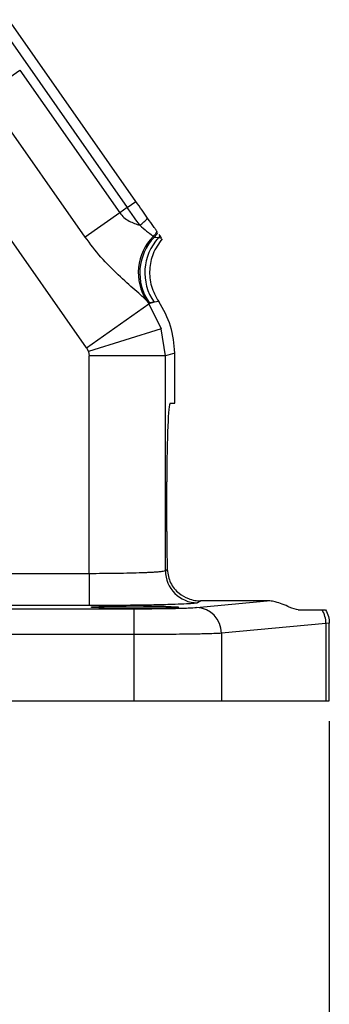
# Model space of a CAD drawing. Header units: inches. Extents: x 0.4 to 16.6, y 0.2 to 10.8.
# Tile 7 of 15: x 5.802 to 6.552, y 3.92 to 6.304. Entities that reach past the tile are written whole.
import ezdxf

# ---------------------------------------------------------------- set-up
doc = ezdxf.new("R2010")
doc.units = ezdxf.units.IN
doc.header["$MEASUREMENT"] = 0
doc.layers.add('SLD-0', color=7, linetype='Continuous', lineweight=25)
doc.styles.add('SLDTEXTSTYLE0', font='TXT', dxfattribs={"width": 0.75})
doc.dimstyles.new('SLDDIMSTYLE0', dxfattribs={"dimtxt": 0.145833, "dimasz": 0.13, "dimexe": 0, "dimexo": 0.0625, "dimgap": 0.036458, "dimtad": 0, "dimtih": 1, "dimtoh": 1, "dimdec": 1, "dimlfac": 2, "dimrnd": 1e-09, "dimzin": 12, "dimdsep": 46, "dimtxsty": 'SLDTEXTSTYLE0', "dimsah": 1, "dimcen": 0.09, "dimadec": 0, "dimazin": 3, "dimtfac": 1, "dimtdec": 1, "dimtofl": 0, "dimtmove": 0, "dimatfit": 3, "dimfxl": 0, "dimfrac": 2, "dimtolj": 1, "dimtzin": 12, "dimarcsym": 0})

# ---------------------------------------------------------------- blocks, each defined once
blk = doc.blocks.new('_D_4')
at = {"layer": 'SLD-0', "color": 7}
for p, q in [((4.5851, 4.7201), (4.5851, 3.664)), ((6.5519, 4.6053), (6.5519, 3.664)), ((4.5851, 3.789), (5.3175, 3.789)), ((5.4895, 3.789), (5.4451, 3.789)), ((5.4451, 3.789), (5.4451, 3.5573)), ((5.8128, 3.789), (5.8571, 3.789)), ((5.8571, 3.789), (5.8571, 3.5573)), ((6.5519, 3.789), (5.9848, 3.789)), ((5.4451, 3.5573), (5.4895, 3.5573)), ((5.8571, 3.5573), (5.8128, 3.5573))]:
    blk.add_line(p, q, dxfattribs=at)
for points in [[(4.5851, 3.789), (4.7151, 3.769), (4.7151, 3.809)], [(6.5519, 3.789), (6.4219, 3.809), (6.4219, 3.769)]]:
    blk.add_solid(points, dxfattribs=at)
at = {"layer": 'SLD-0', "color": 7, "char_height": 0.14583, "attachment_point": 1, "style": 'SLDTEXTSTYLE0'}
for s, insert in [('3.9', (5.5165, 4.0065)), ('100', (5.4895, 3.7453))]:
    blk.add_mtext(s, dxfattribs=dict(at, insert=insert))

msp = doc.modelspace()

# ---------------------------------------------------------------- linework, layer by layer
at = {"color": 7, "linetype": 'Continuous', "lineweight": 25}
for p, q in [((6.0839, 5.864), (5.7757, 6.3042)), ((5.7628, 6.278), (6.0629, 5.8493)), ((5.7187, 6.1236), (5.8024, 6.1822)), ((5.8024, 6.1822), (6.0445, 5.8364)), ((5.9639, 5.5099), (5.5374, 6.1191)), ((5.9608, 5.7778), (5.7187, 6.1236)), ((6.0629, 5.8493), (6.0445, 5.8364)), ((6.0629, 5.8493), (6.0839, 5.864)), ((6.0445, 5.8364), (5.9608, 5.7778)), ((6.1261, 5.7796), (6.1284, 5.7777)), ((6.1284, 5.7777), (6.1386, 5.7765)), ((6.1386, 5.7765), (6.1458, 5.7756)), ((6.1422, 5.7808), (6.1402, 5.7837)), ((6.1458, 5.7756), (6.1422, 5.7808)), ((5.9639, 5.5099), (6.1153, 5.6159)), ((6.1102, 5.6233), (6.1153, 5.6159)), ((6.1157, 5.619), (6.1102, 5.6233)), ((6.1279, 5.6199), (6.1153, 5.6159)), ((6.1153, 5.6159), (6.1449, 5.556)), ((6.1279, 5.6199), (6.1157, 5.619)), ((6.1389, 5.6216), (6.1279, 5.6199)), ((6.1449, 5.556), (5.9686, 5.5004)), ((6.1551, 5.4899), (6.1449, 5.556)), ((5.9639, 5.5099), (5.9686, 5.5004)), ((5.9686, 5.5004), (5.9703, 5.4899)), ((5.9703, 4.9636), (5.9703, 5.4899)), ((6.1551, 5.4899), (5.9703, 5.4899)), ((6.1776, 5.497), (6.1551, 5.4899)), ((6.1551, 4.9702), (6.1551, 5.4899)), ((6.1776, 5.3753), (6.1776, 5.497)), ((6.1667, 5.3753), (6.1776, 5.3753)), ((6.1584, 5.0653), (6.1584, 5.1853)), ((5.3035, 4.9636), (5.9703, 4.9636)), ((5.9703, 4.9636), (5.9703, 4.8856)), ((6.1551, 4.9702), (6.1595, 4.9728)), ((6.2306, 4.8809), (6.4014, 4.8969)), ((6.2409, 4.8969), (6.233, 4.8922)), ((6.4014, 4.8969), (6.2409, 4.8969)), ((5.0949, 4.8779), (6.0789, 4.8779)), ((5.9703, 4.8856), (5.3035, 4.8856)), ((6.0789, 4.8779), (6.0789, 4.8154)), ((6.4769, 4.8753), (6.5344, 4.8753)), ((6.5438, 4.8422), (6.2908, 4.8185)), ((6.5519, 4.8433), (6.5438, 4.8422)), ((6.5438, 4.8422), (6.5438, 4.6553)), ((6.5519, 4.6553), (6.5519, 4.8434)), ((6.2908, 4.8185), (6.2908, 4.6553)), ((6.0789, 4.8154), (5.0949, 4.8154)), ((6.0789, 4.8154), (6.0789, 4.6553)), ((3.0914, 4.6553), (6.0789, 4.6553)), ((6.0789, 4.6553), (6.2908, 4.6553)), ((6.2908, 4.6553), (6.5438, 4.6553)), ((6.5438, 4.6553), (6.5519, 4.6553))]:
    msp.add_line(p, q, dxfattribs=at)
for centre, radius, start, end in [((6.0314, 5.8929), 0.1063, 305.5403, 319.4179), ((6.2134, 5.6918), 0.1239, 134.8327, 213.5914), ((6.2183, 5.6907), 0.1251, 135.9139, 214.935), ((6.2304, 5.6915), 0.1251, 137.2144, 214.9344), ((6.0804, 5.8249), 0.0643, 315.2616, 328.2022), ((6.0836, 5.8213), 0.0625, 315.8623, 328.3957), ((6.0928, 5.819), 0.0625, 317.1627, 322.2762), ((6.2331, 4.9703), 0.0781, 180.0591, 269.9059), ((6.2289, 4.8191), 0.0619, 359.4236, 88.4406), ((6.4792, 4.8418), 0.0646, 0.3487, 31.2813)]:
    msp.add_arc(centre, radius, start, end, dxfattribs=at)
for centre, start_param, end_param in [((6.1667, 5.1853), 0, 1.570796), ((6.1667, 5.0653), 1.570796, 2.078998)]:
    msp.add_ellipse(centre, major_axis=(0, 0.19), ratio=0.043661, start_param=start_param, end_param=end_param, dxfattribs=at)
msp.add_ellipse((6.0812, 4.8818), major_axis=(0.1055, 0), ratio=0.026186, dxfattribs=at)
for points, knots in [([(6.0932, 5.8064), (6.0884, 5.8131), (6.079, 5.8265), (6.0682, 5.8418), (6.0629, 5.8493)], [0, 0, 0, 0, 0.507548, 1, 1, 1, 1]), ([(6.1121, 5.8237), (6.1077, 5.83), (6.099, 5.8425), (6.0889, 5.8569), (6.0839, 5.864)], [0, 0, 0, 0, 0.501873, 1, 1, 1, 1]), ([(6.0445, 5.8364), (6.0478, 5.8325), (6.0543, 5.8246), (6.0712, 5.8136), (6.0844, 5.8093), (6.0932, 5.8064)], [0, 0, 0, 0, 0.251108, 0.501033, 1, 1, 1, 1]), ([(6.135, 5.791), (6.134, 5.7925), (6.1319, 5.7954), (6.1247, 5.8057), (6.1171, 5.8166), (6.1121, 5.8237)], [0, 0, 0, 0, 0.243016, 0.501495, 1, 1, 1, 1]), ([(6.0932, 5.8064), (6.0989, 5.8015), (6.108, 5.7937), (6.1199, 5.7848), (6.1237, 5.7816), (6.1261, 5.7796)], [0, 0, 0, 0, 0.396858, 0.631989, 1, 1, 1, 1]), ([(6.1102, 5.6233), (6.1067, 5.6269), (6.0996, 5.6341), (6.0757, 5.6548), (6.0411, 5.6855), (5.9983, 5.7282), (5.9733, 5.7613), (5.9608, 5.7778)], [0, 0, 0, 0, 0.124686, 0.250316, 0.499903, 0.749837, 1, 1, 1, 1]), ([(6.1471, 5.7738), (6.1389, 5.762), (6.1231, 5.7395), (6.1152, 5.6989), (6.1188, 5.6579), (6.1321, 5.6338), (6.1389, 5.6216)], [0, 0, 0, 0, 0.260385, 0.49945, 0.744991, 1, 1, 1, 1]), ([(6.1776, 5.497), (6.1759, 5.5192), (6.1725, 5.5637), (6.1501, 5.6023), (6.1389, 5.6216)], [0, 0, 0, 0, 0.500104, 1, 1, 1, 1]), ([(5.9703, 4.9636), (5.9816, 4.9636), (6.0045, 4.9637), (6.0382, 4.9641), (6.0702, 4.9646), (6.0939, 4.9653), (6.1103, 4.966), (6.1214, 4.9665), (6.1315, 4.9671), (6.1416, 4.9678), (6.1514, 4.9689), (6.1538, 4.9697), (6.1551, 4.9702)], [0, 0, 0, 0, 0.120101, 0.243422, 0.369967, 0.499742, 0.56004, 0.623422, 0.689888, 0.759437, 0.863803, 1, 1, 1, 1]), ([(6.1595, 4.9728), (6.1614, 4.9616), (6.1653, 4.9384), (6.1853, 4.9159), (6.2064, 4.9034), (6.225, 4.8978), (6.2358, 4.8972), (6.2409, 4.8969)], [0, 0, 0, 0, 0.271583, 0.562775, 0.77925, 0.897015, 1, 1, 1, 1]), ([(6.233, 4.8922), (6.2315, 4.8918), (6.2284, 4.891), (6.2125, 4.8897), (6.1875, 4.8886), (6.1533, 4.8875), (6.1119, 4.8867), (6.0659, 4.8861), (6.0181, 4.8857), (5.9859, 4.8857), (5.9703, 4.8856)], [0, 0, 0, 0, 0.117003, 0.240615, 0.369057, 0.500054, 0.631042, 0.759459, 0.883036, 1, 1, 1, 1]), ([(6.4769, 4.8753), (6.4707, 4.8767), (6.4613, 4.8789), (6.4403, 4.8887), (6.4234, 4.8943), (6.4102, 4.8967), (6.4035, 4.8969), (6.4014, 4.8969)], [0, 0, 0, 0, 0.440935, 0.667883, 0.838059, 0.950558, 1, 1, 1, 1]), ([(6.0789, 4.8779), (6.0955, 4.878), (6.1296, 4.878), (6.1757, 4.8787), (6.2125, 4.8797), (6.2247, 4.8805), (6.2306, 4.8809)], [0, 0, 0, 0, 0.2432684, 0.4999527, 0.7566648, 1, 1, 1, 1]), ([(6.5344, 4.8753), (6.536, 4.8753), (6.5393, 4.8753), (6.5423, 4.8753), (6.5428, 4.8753), (6.5431, 4.8753)], [0, 0, 0, 0, 0.311383, 0.654131, 1, 1, 1, 1]), ([(6.5431, 4.8753), (6.5457, 4.8701), (6.5508, 4.86), (6.5516, 4.8487), (6.5519, 4.8433)], [0, 0, 0, 0, 0.517869, 1, 1, 1, 1]), ([(6.2908, 4.8185), (6.2865, 4.8182), (6.2783, 4.8178), (6.2607, 4.8172), (6.2436, 4.8168), (6.2282, 4.8165), (6.208, 4.8162), (6.1816, 4.8159), (6.1377, 4.8155), (6.1023, 4.8155), (6.0789, 4.8154)], [0, 0, 0, 0, 0.1400871, 0.2701774, 0.3513947, 0.428158, 0.5004667, 0.6289787, 0.7552008, 1, 1, 1, 1])]:
    msp.add_open_spline(points, degree=3, knots=knots, dxfattribs=at)

# ---------------------------------------------------------------- dimensions: what is measured, and where the dimension line sits
at = {"layer": 'SLD-0', "color": 7}
dim = msp.add_linear_dim(base=(4.5851, 3.789), p1=(6.5519, 4.6553), p2=(4.5851, 4.7701), dimstyle='SLDDIMSTYLE0', dxfattribs=at)
dim.commit()
dim.dimension.update_dxf_attribs({"geometry": '_D_4', "text_midpoint": (5.6511, 3.789), "dimtype": 160})

doc.saveas('drawing.dxf')
